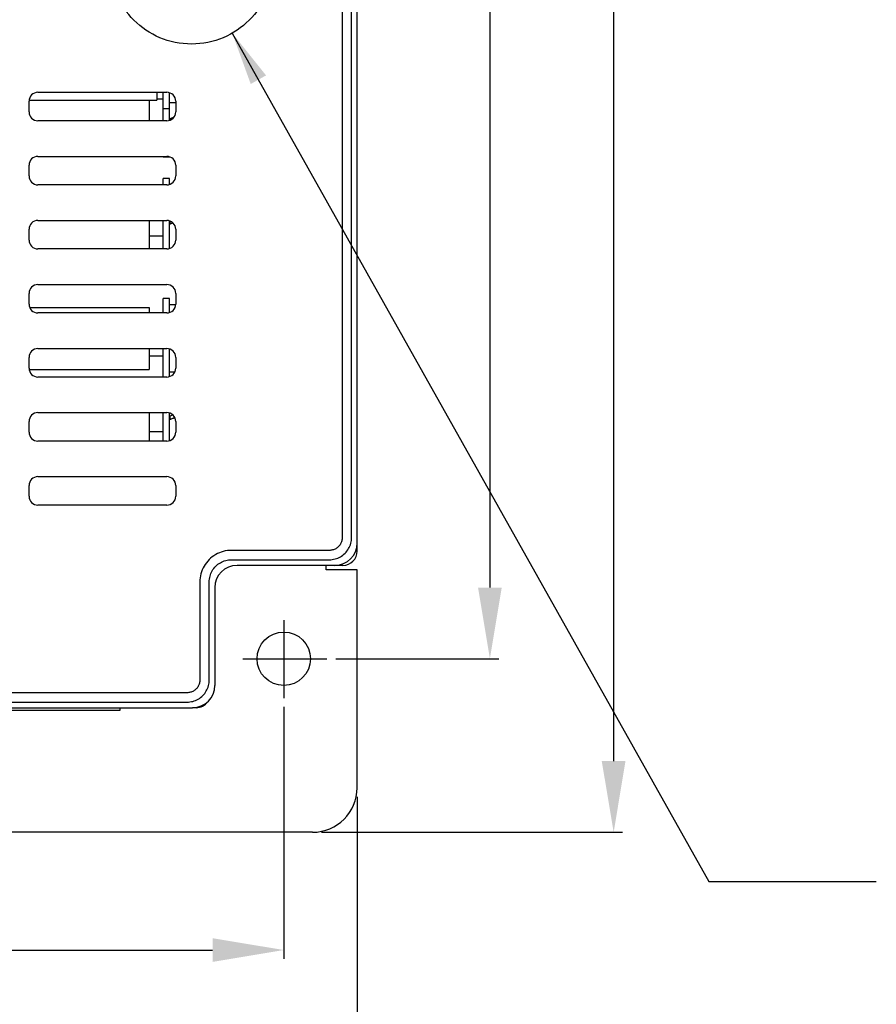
# Model space of a CAD drawing. Extents: x 12847 to 13300, y -1502 to -1025.
# Tile 18 of 42: x 12973 to 13069, y -1334 to -1224. Entities that reach past the tile are written whole.
import ezdxf

# ---------------------------------------------------------------- set-up
doc = ezdxf.new("R2010")
doc.units = 0
doc.linetypes.add('CENTER', pattern=[50.8, 31.75, -6.35, 6.35, -6.35])
doc.linetypes.add('CENTER2', pattern=[28.575, 19.05, -3.175, 3.175, -3.175])
doc.layers.get('DEFPOINTS').update_dxf_attribs({"color": 8, "linetype": 'CONTINUOUS'})
for name, color, linetype in [('1', 1, 'CENTER'), ('2', 2, 'CONTINUOUS'), ('CENTER', 1, 'CENTER2')]:
    doc.layers.add(name, color=color, linetype=linetype)
doc.styles.get("Standard").update_dxf_attribs({"font": 'ARIAL.TTF'})
doc.dimstyles.new('ISO-25', dxfattribs={"dimtxt": 8, "dimasz": 8, "dimexe": 1, "dimexo": 1, "dimgap": 3, "dimtad": 1, "dimtxsty": 'STANDARD', "dimcen": 0, "dimclrd": 256, "dimclre": 256, "dimclrt": 2, "dimazin": 3, "dimtfac": 1, "dimtmove": 0, "dimatfit": 3})

# ---------------------------------------------------------------- blocks, each defined once
blk = doc.blocks.new('*D40')
at = {"layer": '2', "color": 7}
for p, q in [((13008.23, -1063.51), (13026.57, -1063.51)), ((13025.57, -1071.51), (13025.57, -1287.51)), ((13008.23, -1295.51), (13026.57, -1295.51))]:
    blk.add_line(p, q, dxfattribs=at)
for points in [[(13024.24, -1071.51), (13026.9, -1071.51), (13025.57, -1063.51)], [(13024.24, -1287.51), (13026.9, -1287.51), (13025.57, -1295.51)]]:
    blk.add_solid(points, dxfattribs=at)
at = {"layer": 'DEFPOINTS', "color": 0}
for p in [(13007.23, -1063.51), (13007.23, -1295.51), (13025.57, -1295.51)]:
    blk.add_point(p, dxfattribs=at)
at = {"layer": '2', "color": 7, "insert": (13018.48, -1179.51), "char_height": 8, "attachment_point": 5, "rotation": 90}
blk.add_mtext('232', dxfattribs=at)
blk = doc.blocks.new('*D41')
at = {"layer": '2', "color": 7}
for p, q in [((13006.64, -1055.01), (13040.49, -1055.01)), ((13039.49, -1063.01), (13039.49, -1307.01)), ((13006.64, -1315.01), (13040.49, -1315.01))]:
    blk.add_line(p, q, dxfattribs=at)
for points in [[(13038.15, -1063.01), (13040.82, -1063.01), (13039.49, -1055.01)], [(13038.15, -1307.01), (13040.82, -1307.01), (13039.49, -1315.01)]]:
    blk.add_solid(points, dxfattribs=at)
at = {"layer": 'DEFPOINTS', "color": 0}
for p in [(13005.64, -1055.01), (13005.64, -1315.01), (13039.49, -1315.01)]:
    blk.add_point(p, dxfattribs=at)
at = {"layer": '2', "color": 7, "insert": (13032.4, -1185.01), "char_height": 8, "attachment_point": 5, "rotation": 90}
blk.add_mtext('260', dxfattribs=at)
blk = doc.blocks.new('*D42')
at = {"layer": '2', "color": 7}
for p, q in [((13002.39, -1300.93), (13002.39, -1329.25)), ((12895.39, -1315.9), (12895.39, -1329.25)), ((12903.39, -1328.25), (12994.39, -1328.25))]:
    blk.add_line(p, q, dxfattribs=at)
for points in [[(12903.39, -1326.92), (12903.39, -1329.58), (12895.39, -1328.25)], [(12994.39, -1326.92), (12994.39, -1329.58), (13002.39, -1328.25)]]:
    blk.add_solid(points, dxfattribs=at)
at = {"layer": 'DEFPOINTS', "color": 0}
for p in [(13002.39, -1299.93), (12895.39, -1314.9), (13002.39, -1328.25)]:
    blk.add_point(p, dxfattribs=at)
at = {"layer": '2', "color": 7, "insert": (12948.89, -1321.17), "char_height": 8, "attachment_point": 5}
blk.add_mtext('107', dxfattribs=at)
blk = doc.blocks.new('*D43')
at = {"layer": '2', "color": 7}
for p, q in [((12874.64, -1311.01), (12874.64, -1343.62)), ((13010.64, -1311.01), (13010.64, -1343.62)), ((12882.64, -1342.62), (13002.64, -1342.62))]:
    blk.add_line(p, q, dxfattribs=at)
for points in [[(12882.64, -1341.28), (12882.64, -1343.95), (12874.64, -1342.62)], [(13002.64, -1341.28), (13002.64, -1343.95), (13010.64, -1342.62)]]:
    blk.add_solid(points, dxfattribs=at)
at = {"layer": 'DEFPOINTS', "color": 0}
for p in [(12874.64, -1310.01), (13010.64, -1310.01), (13010.64, -1342.62)]:
    blk.add_point(p, dxfattribs=at)
at = {"layer": '2', "color": 7, "insert": (12942.64, -1335.53), "char_height": 8, "attachment_point": 5}
blk.add_mtext('136', dxfattribs=at)

msp = doc.modelspace()

# ---------------------------------------------------------------- linework, layer by layer
at = {"layer": '1', "ltscale": 10}
msp.add_circle((12992.015, -1217.254), 9.16, dxfattribs=at)
at = {"layer": '2', "color": 7}
for p, q in [((13010.638, -1282.512), (13010.638, -1073.505)), ((13008.956, -1074.134), (13008.956, -1281.883)), ((13010.009, -1281.883), (13010.009, -1074.134)), ((12973.738, -1234.038), (12973.738, -1232.838)), ((12973.746, -1232.708), (12988.117, -1232.708)), ((12974.738, -1231.838), (12989.238, -1231.838)), ((12987.238, -1232.708), (12987.238, -1235.038)), ((12988.117, -1231.838), (12988.117, -1232.708)), ((12988.838, -1232.608), (12988.117, -1232.608)), ((12988.838, -1233.708), (12988.838, -1231.838)), ((12989.538, -1233.708), (12989.538, -1231.884)), ((12990.238, -1232.838), (12990.238, -1234.038)), ((12989.538, -1233.708), (12988.838, -1233.708)), ((12988.838, -1235.038), (12988.838, -1233.708)), ((12990.238, -1233.008), (12989.538, -1233.008)), ((12989.538, -1234.992), (12989.538, -1233.708)), ((12989.238, -1235.038), (12974.738, -1235.038)), ((12989.567, -1234.802), (12989.567, -1234.982)), ((12974.738, -1239.038), (12989.238, -1239.038)), ((12988.838, -1239.108), (12988.838, -1239.038)), ((12989.538, -1239.108), (12988.838, -1239.108)), ((12989.538, -1239.108), (12989.538, -1239.084)), ((12973.738, -1241.238), (12973.738, -1240.038)), ((12990.238, -1240.038), (12990.238, -1241.238)), ((12988.838, -1242.238), (12988.838, -1241.508)), ((12989.538, -1241.508), (12988.838, -1241.508)), ((12989.538, -1242.192), (12989.538, -1241.508)), ((12989.238, -1242.238), (12974.738, -1242.238)), ((12973.738, -1248.438), (12973.738, -1247.238)), ((12974.738, -1246.238), (12989.238, -1246.238)), ((12987.238, -1246.238), (12987.238, -1249.438)), ((12988.838, -1249.438), (12988.838, -1246.238)), ((12989.538, -1249.392), (12989.538, -1246.284)), ((12989.567, -1246.294), (12989.567, -1246.597)), ((12990.238, -1247.238), (12990.238, -1248.438)), ((12988.838, -1248.008), (12987.238, -1248.008)), ((12989.238, -1249.438), (12974.738, -1249.438)), ((12974.738, -1253.438), (12989.238, -1253.438)), ((12973.738, -1255.638), (12973.738, -1254.438)), ((12988.838, -1256.638), (12988.838, -1255.008)), ((12989.538, -1255.008), (12988.838, -1255.008)), ((12989.538, -1256.592), (12989.538, -1255.008)), ((12990.238, -1254.438), (12990.238, -1255.638)), ((12973.808, -1256.008), (12987.238, -1256.008)), ((12987.238, -1256.008), (12987.238, -1256.638)), ((12990.235, -1255.708), (12989.538, -1255.708)), ((12989.238, -1256.638), (12974.738, -1256.638)), ((12973.738, -1262.838), (12973.738, -1261.638)), ((12974.738, -1260.638), (12989.238, -1260.638)), ((12987.238, -1260.638), (12987.238, -1263.008)), ((12988.838, -1261.508), (12987.238, -1261.508)), ((12988.838, -1263.838), (12988.838, -1260.638)), ((12989.538, -1263.792), (12989.538, -1260.684)), ((12990.238, -1261.638), (12990.238, -1262.838)), ((12973.752, -1263.008), (12987.238, -1263.008)), ((12989.238, -1263.838), (12974.738, -1263.838)), ((12990.12, -1263.308), (12989.538, -1263.308)), ((12974.738, -1267.838), (12989.238, -1267.838)), ((12987.238, -1267.838), (12987.238, -1271.038)), ((12988.838, -1271.038), (12988.838, -1267.838)), ((12989.538, -1270.992), (12989.538, -1267.884)), ((12989.567, -1268.217), (12989.567, -1268.59)), ((12973.738, -1270.038), (12973.738, -1268.838)), ((12990.238, -1268.838), (12990.238, -1270.038)), ((12988.838, -1270.008), (12987.238, -1270.008)), ((12989.238, -1271.038), (12974.738, -1271.038)), ((12973.738, -1277.238), (12973.738, -1276.038)), ((12974.738, -1275.038), (12989.238, -1275.038)), ((12990.238, -1276.038), (12990.238, -1277.238)), ((12989.238, -1278.238), (12974.738, -1278.238)), ((13010.638, -1283.408), (13010.638, -1282.512)), ((13007.512, -1283.327), (12996.505, -1283.327)), ((12996.505, -1284.379), (13007.512, -1284.379)), ((13008.141, -1285.008), (12997.134, -1285.008)), ((13007.138, -1285.508), (13007.138, -1285.008)), ((13010.638, -1285.508), (13007.138, -1285.508)), ((13009.038, -1285.008), (13008.141, -1285.008)), ((13010.638, -1310.008), (13010.638, -1285.508)), ((12992.956, -1286.876), (12992.956, -1297.824)), ((12994.009, -1297.876), (12994.009, -1286.876)), ((12994.638, -1287.505), (12994.638, -1298.512)), ((12992.956, -1297.824), (12992.956, -1297.883)), ((12994.009, -1297.883), (12994.009, -1297.876)), ((12991.512, -1299.327), (12946.638, -1299.327)), ((12946.797, -1300.379), (12991.512, -1300.379)), ((12877.134, -1301.008), (12992.141, -1301.008)), ((12983.938, -1301.308), (12963.338, -1301.308)), ((12983.938, -1301.008), (12983.938, -1301.308)), ((12992.538, -1301.008), (12992.141, -1301.008)), ((13005.638, -1315.008), (12900.388, -1315.008))]:
    msp.add_line(p, q, dxfattribs=at)
at = {"layer": '2', "color": 7, "flags": 128}
for points in [[(13007.512, -1284.379), (13007.675, -1284.374), (13007.837, -1284.358), (13007.998, -1284.331), (13008.157, -1284.294), (13008.313, -1284.246), (13008.466, -1284.189), (13008.615, -1284.121), (13008.759, -1284.044), (13008.898, -1283.958), (13009.03, -1283.863), (13009.157, -1283.759), (13009.276, -1283.648), (13009.388, -1283.529), (13009.491, -1283.402), (13009.587, -1283.27), (13009.673, -1283.131), (13009.75, -1282.987), (13009.818, -1282.838), (13009.875, -1282.685), (13009.923, -1282.529), (13009.96, -1282.37), (13009.987, -1282.209), (13010.003, -1282.047), (13010.009, -1281.883)], [(13008.956, -1281.883), (13008.953, -1281.978), (13008.944, -1282.072), (13008.928, -1282.165), (13008.907, -1282.257), (13008.88, -1282.348), (13008.846, -1282.436), (13008.807, -1282.522), (13008.763, -1282.605), (13008.713, -1282.686), (13008.658, -1282.762), (13008.598, -1282.836), (13008.533, -1282.904), (13008.464, -1282.969), (13008.391, -1283.029), (13008.314, -1283.084), (13008.234, -1283.134), (13008.151, -1283.178), (13008.065, -1283.217), (13007.976, -1283.251), (13007.886, -1283.278), (13007.794, -1283.299), (13007.7, -1283.315), (13007.606, -1283.324), (13007.512, -1283.327)], [(12996.505, -1283.327), (12996.273, -1283.334), (12996.043, -1283.357), (12995.814, -1283.395), (12995.587, -1283.447), (12995.365, -1283.515), (12995.147, -1283.596), (12994.936, -1283.692), (12994.731, -1283.802), (12994.533, -1283.924), (12994.344, -1284.06), (12994.165, -1284.207), (12993.995, -1284.366), (12993.836, -1284.535), (12993.689, -1284.715), (12993.554, -1284.904), (12993.431, -1285.101), (12993.322, -1285.306), (12993.226, -1285.518), (12993.144, -1285.735), (12993.077, -1285.958), (12993.024, -1286.184), (12992.987, -1286.413), (12992.964, -1286.644), (12992.956, -1286.876)], [(12994.009, -1286.876), (12994.014, -1286.712), (12994.03, -1286.55), (12994.056, -1286.389), (12994.093, -1286.229), (12994.14, -1286.073), (12994.197, -1285.92), (12994.265, -1285.771), (12994.342, -1285.626), (12994.428, -1285.488), (12994.523, -1285.355), (12994.627, -1285.228), (12994.738, -1285.109), (12994.858, -1284.997), (12994.984, -1284.894), (12995.117, -1284.798), (12995.256, -1284.712), (12995.4, -1284.635), (12995.549, -1284.568), (12995.702, -1284.511), (12995.859, -1284.463), (12996.018, -1284.427), (12996.179, -1284.4), (12996.342, -1284.384), (12996.505, -1284.379)], [(12991.512, -1300.379), (12991.676, -1300.374), (12991.838, -1300.358), (12991.999, -1300.331), (12992.158, -1300.294), (12992.314, -1300.246), (12992.467, -1300.188), (12992.616, -1300.121), (12992.76, -1300.044), (12992.899, -1299.958), (12993.031, -1299.862), (12993.158, -1299.759), (12993.277, -1299.647), (12993.389, -1299.528), (12993.492, -1299.401), (12993.587, -1299.269), (12993.674, -1299.13), (12993.751, -1298.986), (12993.818, -1298.837), (12993.876, -1298.684), (12993.923, -1298.528), (12993.96, -1298.369), (12993.987, -1298.208), (12994.003, -1298.046), (12994.009, -1297.883)], [(12992.956, -1297.883), (12992.953, -1297.977), (12992.944, -1298.071), (12992.929, -1298.164), (12992.907, -1298.256), (12992.88, -1298.347), (12992.847, -1298.435), (12992.808, -1298.521), (12992.763, -1298.605), (12992.713, -1298.685), (12992.658, -1298.762), (12992.598, -1298.835), (12992.534, -1298.904), (12992.465, -1298.969), (12992.392, -1299.029), (12992.315, -1299.084), (12992.235, -1299.134), (12992.151, -1299.178), (12992.065, -1299.217), (12991.977, -1299.25), (12991.886, -1299.278), (12991.794, -1299.299), (12991.701, -1299.315), (12991.607, -1299.324), (12991.512, -1299.327)]]:
    msp.add_lwpolyline(points, dxfattribs=at)
at = {"layer": '2', "color": 7}
msp.add_circle((13002.388, -1295.508), 3, dxfattribs=at)
for centre, radius, start, end in [((12974.738, -1232.838), 1, 90, 180), ((12989.238, -1232.838), 1, 0, 90), ((12974.738, -1234.038), 1, 180, 270), ((12989.238, -1234.038), 1, 270, 0), ((12974.738, -1240.038), 1, 90, 180), ((12989.238, -1240.038), 1, 0, 90), ((12974.738, -1241.238), 1, 180, 270), ((12989.238, -1241.238), 1, 270, 0), ((12974.738, -1247.238), 1, 90, 180), ((12989.238, -1247.238), 1, 0, 90), ((12974.738, -1248.438), 1, 180, 270), ((12989.238, -1248.438), 1, 270, 0), ((12974.738, -1254.438), 1, 90, 180), ((12989.238, -1254.438), 1, 0, 90), ((12974.738, -1255.638), 1, 180, 270), ((12989.238, -1255.638), 1, 270, 0), ((12974.738, -1261.638), 1, 90, 180), ((12989.238, -1261.638), 1, 0, 90), ((12974.738, -1262.838), 1, 180, 270), ((12989.238, -1262.838), 1, 270, 0), ((12974.738, -1268.838), 1, 90, 180), ((12989.238, -1268.838), 1, 0, 90), ((12974.738, -1270.038), 1, 180, 270), ((12989.238, -1270.038), 1, 270, 0), ((12974.738, -1276.038), 1, 90, 180), ((12989.238, -1276.038), 1, 0, 90), ((12974.738, -1277.238), 1, 180, 270), ((12989.238, -1277.238), 1, 270, 0), ((13009.038, -1283.408), 1.6, 270, 0), ((12992.538, -1299.408), 1.6, 270, 323.94086), ((13005.638, -1310.008), 5, 270, 0)]:
    msp.add_arc(centre, radius, start, end, dxfattribs=at)
for centre, major_axis, ratio, start_param, end_param in [((12989.988, -1234.608), (10.44, 3.8), 0.0034239, 4.6679794, 4.7166225), ((12991.087, -1246.008), (5.632, 2.05), 0.0057414, 4.4315981, 4.4960051), ((12991.087, -1246.008), (10.44, 3.8), 0.0057414, 4.561336, 4.5977595), ((12989.988, -1268.008), (10.44, 3.8), 0.0047089, 4.6675118, 4.7027505), ((12991.087, -1268.008), (5.632, 2.05), 0.0047089, 4.4319738, 4.5398412), ((12991.087, -1268.008), (10.44, 3.8), 0.0047089, 4.5617117, 4.61987), ((13008.134, -1282.505), (1.773, -1.773), 0.9972647, 5.4991567, 7.0672139), ((12997.141, -1287.512), (-1.773, 1.773), 0.9972647, 5.4991567, 7.0672139), ((12992.134, -1298.505), (1.773, -1.773), 0.9972647, 5.4991567, 7.0672139)]:
    msp.add_ellipse(centre, major_axis=major_axis, ratio=ratio, start_param=start_param, end_param=end_param, dxfattribs=at)
at = {"layer": 'CENTER', "color": 7}
for p, q in [((13002.388, -1291.157), (13002.388, -1299.931)), ((12997.776, -1295.508), (13007.232, -1295.508))]:
    msp.add_line(p, q, dxfattribs=at)

# ---------------------------------------------------------------- dimensions: what is measured, and where the dimension line sits
at = {"layer": '2', "color": 7}
for base, p1, p2, picture, middle in [((13039.486, -1315.008), (13005.638, -1055.008), (13005.638, -1315.008), '*D41', (13032.402, -1185.008)), ((13025.569, -1295.508), (13007.232, -1063.508), (13007.232, -1295.508), '*D40', (13018.482, -1179.508))]:
    dim = msp.add_linear_dim(base=base, p1=p1, p2=p2, angle=90, dimstyle='ISO-25', override={"dimclrd": 7, "dimclre": 7, "dimclrt": 7}, dxfattribs=at)
    dim.commit()
    dim.dimension.update_dxf_attribs({"geometry": picture, "text_midpoint": middle})
for base, p1, p2, picture, middle in [((13002.388, -1328.25), (12895.388, -1314.895), (13002.388, -1299.931), '*D42', (12948.888, -1321.165)), ((13010.638, -1342.617), (12874.638, -1310.008), (13010.638, -1310.008), '*D43', (12942.638, -1335.53))]:
    dim = msp.add_linear_dim(base=base, p1=p1, p2=p2, dimstyle='ISO-25', override={"dimclrd": 7, "dimclre": 7, "dimclrt": 7}, dxfattribs=at)
    dim.commit()
    dim.dimension.update_dxf_attribs({"geometry": picture, "text_midpoint": middle})

# ---------------------------------------------------------------- leaders
msp.add_leader([(12996.593, -1225.188), (13050.199, -1320.538), (13069.029, -1320.538)], dimstyle='ISO-25', override={"dimtxt": 10, "dimasz": 6, "dimgap": 1, "dimtad": 0, "dimclrd": 7}, dxfattribs=at)

doc.saveas('drawing.dxf')
